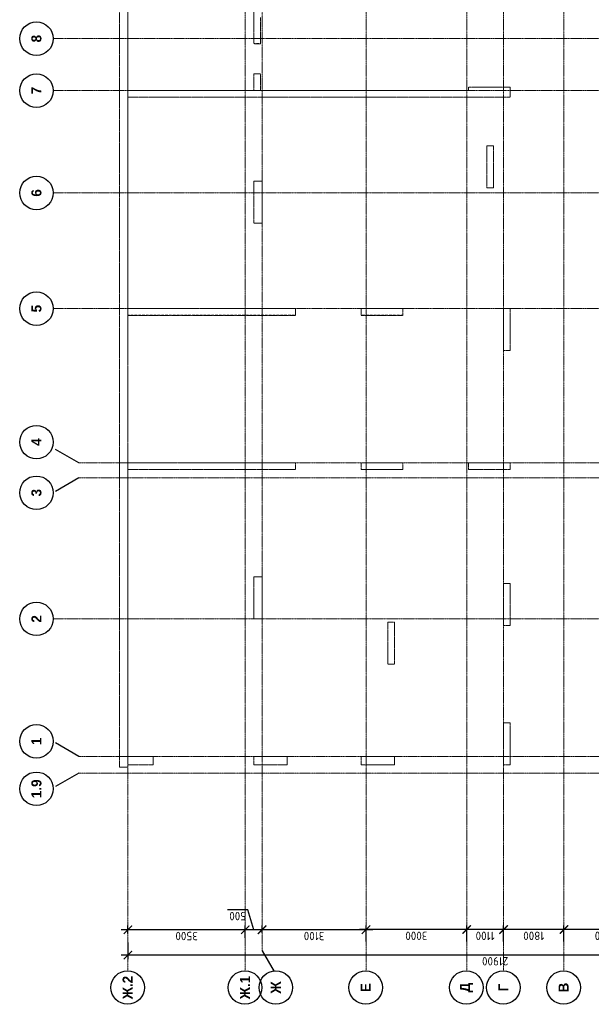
# Model space of a CAD drawing. Header units: millimetres. Extents: x 247266 to 730847, y -636031 to 10052.
# Tile 199 of 256: x 663905 to 680948, y -396317 to -366960. Entities that reach past the tile are written whole.
import ezdxf

# ---------------------------------------------------------------- set-up
doc = ezdxf.new("R2010")
doc.units = ezdxf.units.MM
for name, pattern in [('01 Штриховая _4 мм_', [6, 3.5, -2.5]), ('______5', [1100, 800, -100, 100, -100]), ('HIDDEN2', [4.7625, 3.175, -1.5875]), ('осевая', [50.8, 31.75, -6.35, 6.35, -6.35])]:
    doc.linetypes.add(name, pattern=pattern)
for name, color, linetype, lineweight in [('1 Стены', 7, 'Continuous', 30), ('Оси', 7, '______5', 18), ('СТЕНЫ', 7, 'Continuous', 30)]:
    doc.layers.add(name, color=color, linetype=linetype, lineweight=lineweight)
doc.layers.add('РАЗМЕРЫ', color=7, linetype='Continuous')
doc.styles.add('Century Gothic', font='GOTHIC.TTF')
doc.styles.add('GOST-2.304_Type-B', font='GOST_Common.ttf')
doc.dimstyles.new('СПДС', dxfattribs={"dimscale": 100, "dimtxt": 2.5, "dimasz": 2.5, "dimexe": 1.25, "dimexo": 0, "dimtad": 1, "dimdec": 0, "dimtxsty": 'GOST-2.304_Type-B', "dimblk": 'ARCHTICK', "dimcen": 2.5, "dimdle": 2, "dimadec": 0, "dimazin": 2, "dimtfac": 0.75, "dimtdec": 0, "dimtmove": 1, "dimatfit": 3, "dimfxl": 1, "dimtolj": 1, "dimarcsym": 1})

# ---------------------------------------------------------------- blocks, each defined once
blk = doc.blocks.new('NSY101')
at = {"color": 0, "linetype": 'ByBlock', "lineweight": -2}
blk.add_circle((0, 0), 50, dxfattribs=at)
blk = doc.blocks.new('_ArchTick')
at = {"color": 0, "linetype": 'ByBlock', "const_width": 0.15}
blk.add_lwpolyline([(-0.5, -0.5), (0.5, 0.5)], dxfattribs=at)
blk = doc.blocks.new('*D1838')
at = {"layer": 'DEFPOINTS', "color": 0, "lineweight": 0, "transparency": 16777216}
for p in [(468532, -106495), (468907, -106495), (468658, -128395)]:
    blk.add_point(p, dxfattribs=at)
at = {"layer": 'РАЗМЕРЫ', "color": 0, "lineweight": -2, "transparency": 16777216}
for p, q in [((468907, -106495), (468407, -106495)), ((468532, -128595), (468532, -106295)), ((468658, -128395), (468407, -128395))]:
    blk.add_line(p, q, dxfattribs=at)
at = {"layer": 'РАЗМЕРЫ', "color": 0, "lineweight": -2, "transparency": 16777216, "xscale": 250, "yscale": 250, "zscale": 250}
for p, rotation in [((468532, -106495), 90), ((468532, -128395), 270)]:
    blk.add_blockref('_ArchTick', p, dxfattribs=dict(at, rotation=rotation))
at = {"layer": 'РАЗМЕРЫ', "color": 0, "transparency": 16777216, "insert": (468345, -117445), "char_height": 250, "attachment_point": 5, "rotation": 90, "style": 'GOST-2.304_Type-B'}
blk.add_mtext('\\A1;21900', dxfattribs=at)
blk = doc.blocks.new('*D1842')
at = {"layer": 'DEFPOINTS', "color": 0, "lineweight": 0, "transparency": 16777216}
for p in [(468934, -119495), (469292, -119495), (468934, -121995)]:
    blk.add_point(p, dxfattribs=at)
at = {"layer": 'РАЗМЕРЫ', "color": 0, "lineweight": -2, "transparency": 16777216}
for p, q in [((469292, -122195), (469292, -119295)), ((468934, -119495), (469417, -119495)), ((468934, -121995), (469417, -121995))]:
    blk.add_line(p, q, dxfattribs=at)
at = {"layer": 'РАЗМЕРЫ', "color": 0, "lineweight": -2, "transparency": 16777216, "xscale": 250, "yscale": 250, "zscale": 250}
for p, rotation in [((469292, -119495), 90), ((469292, -121995), 270)]:
    blk.add_blockref('_ArchTick', p, dxfattribs=dict(at, rotation=rotation))
at = {"layer": 'РАЗМЕРЫ', "color": 0, "transparency": 16777216, "insert": (469104, -120745), "char_height": 250, "attachment_point": 5, "rotation": 90, "style": 'GOST-2.304_Type-B'}
blk.add_mtext('\\A1;2500', dxfattribs=at)
blk = doc.blocks.new('*D1843')
at = {"layer": 'DEFPOINTS', "color": 0, "lineweight": 0, "transparency": 16777216}
for p in [(468934, -117695), (469292, -117695), (468934, -119495)]:
    blk.add_point(p, dxfattribs=at)
at = {"layer": 'РАЗМЕРЫ', "color": 0, "lineweight": -2, "transparency": 16777216}
for p, q in [((468934, -117695), (469417, -117695)), ((469292, -119695), (469292, -117495)), ((468934, -119495), (469417, -119495))]:
    blk.add_line(p, q, dxfattribs=at)
at = {"layer": 'РАЗМЕРЫ', "color": 0, "lineweight": -2, "transparency": 16777216, "xscale": 250, "yscale": 250, "zscale": 250}
for p, rotation in [((469292, -117695), 90), ((469292, -119495), 270)]:
    blk.add_blockref('_ArchTick', p, dxfattribs=dict(at, rotation=rotation))
at = {"layer": 'РАЗМЕРЫ', "color": 0, "transparency": 16777216, "insert": (469104, -118595), "char_height": 250, "attachment_point": 5, "rotation": 90, "style": 'GOST-2.304_Type-B'}
blk.add_mtext('\\A1;1800', dxfattribs=at)
blk = doc.blocks.new('*D1844')
at = {"layer": 'DEFPOINTS', "color": 0, "lineweight": 0, "transparency": 16777216}
for p in [(468934, -116595), (469292, -116595), (468934, -117695)]:
    blk.add_point(p, dxfattribs=at)
at = {"layer": 'РАЗМЕРЫ', "color": 0, "lineweight": -2, "transparency": 16777216}
for p, q in [((469292, -117895), (469292, -116395)), ((468934, -116595), (469417, -116595)), ((468934, -117695), (469417, -117695))]:
    blk.add_line(p, q, dxfattribs=at)
at = {"layer": 'РАЗМЕРЫ', "color": 0, "lineweight": -2, "transparency": 16777216, "xscale": 250, "yscale": 250, "zscale": 250}
for p, rotation in [((469292, -116595), 90), ((469292, -117695), 270)]:
    blk.add_blockref('_ArchTick', p, dxfattribs=dict(at, rotation=rotation))
at = {"layer": 'РАЗМЕРЫ', "color": 0, "transparency": 16777216, "insert": (469104, -117145), "char_height": 250, "attachment_point": 5, "rotation": 90, "style": 'GOST-2.304_Type-B'}
blk.add_mtext('\\A1;1100', dxfattribs=at)
blk = doc.blocks.new('*D1845')
at = {"layer": 'DEFPOINTS', "color": 0, "lineweight": 0, "transparency": 16777216}
for p in [(468934, -113595), (469292, -113595), (468934, -116595)]:
    blk.add_point(p, dxfattribs=at)
at = {"layer": 'РАЗМЕРЫ', "color": 0, "lineweight": -2, "transparency": 16777216}
for p, q in [((468934, -113595), (469417, -113595)), ((469292, -116795), (469292, -113395)), ((468934, -116595), (469417, -116595))]:
    blk.add_line(p, q, dxfattribs=at)
at = {"layer": 'РАЗМЕРЫ', "color": 0, "lineweight": -2, "transparency": 16777216, "xscale": 250, "yscale": 250, "zscale": 250}
for p, rotation in [((469292, -113595), 90), ((469292, -116595), 270)]:
    blk.add_blockref('_ArchTick', p, dxfattribs=dict(at, rotation=rotation))
at = {"layer": 'РАЗМЕРЫ', "color": 0, "transparency": 16777216, "insert": (469104, -115095), "char_height": 250, "attachment_point": 5, "rotation": 90, "style": 'GOST-2.304_Type-B'}
blk.add_mtext('\\A1;3000', dxfattribs=at)
blk = doc.blocks.new('*D1846')
at = {"layer": 'DEFPOINTS', "color": 0, "lineweight": 0, "transparency": 16777216}
for p in [(469190, -110495), (469287, -110495), (468934, -113595)]:
    blk.add_point(p, dxfattribs=at)
at = {"layer": 'РАЗМЕРЫ', "color": 0, "lineweight": -2, "transparency": 16777216}
for p, q in [((469287, -113795), (469287, -110295)), ((469190, -110495), (469412, -110495)), ((468934, -113595), (469412, -113595))]:
    blk.add_line(p, q, dxfattribs=at)
at = {"layer": 'РАЗМЕРЫ', "color": 0, "lineweight": -2, "transparency": 16777216, "xscale": 250, "yscale": 250, "zscale": 250}
for p, rotation in [((469287, -110495), 90), ((469287, -113595), 270)]:
    blk.add_blockref('_ArchTick', p, dxfattribs=dict(at, rotation=rotation))
at = {"layer": 'РАЗМЕРЫ', "color": 0, "transparency": 16777216, "insert": (469099, -112045), "char_height": 250, "attachment_point": 5, "rotation": 90, "style": 'GOST-2.304_Type-B'}
blk.add_mtext('\\A1;3100', dxfattribs=at)
blk = doc.blocks.new('*D1847')
at = {"layer": 'DEFPOINTS', "color": 0, "lineweight": 0, "transparency": 16777216}
for p in [(469045, -109995), (469287, -109995), (469190, -110495)]:
    blk.add_point(p, dxfattribs=at)
at = {"layer": 'РАЗМЕРЫ', "color": 0, "lineweight": -2, "transparency": 16777216}
for p, q in [((469881, -110067), (469881, -109467)), ((469045, -109995), (469412, -109995)), ((469287, -110695), (469287, -109795)), ((469287, -110245), (469881, -110067)), ((469190, -110495), (469412, -110495))]:
    blk.add_line(p, q, dxfattribs=at)
at = {"layer": 'РАЗМЕРЫ', "color": 0, "lineweight": -2, "transparency": 16777216, "xscale": 250, "yscale": 250, "zscale": 250}
for p, rotation in [((469287, -109995), 90), ((469287, -110495), 270)]:
    blk.add_blockref('_ArchTick', p, dxfattribs=dict(at, rotation=rotation))
at = {"layer": 'РАЗМЕРЫ', "color": 0, "transparency": 16777216, "insert": (469693, -109767), "char_height": 250, "attachment_point": 5, "rotation": 90, "style": 'GOST-2.304_Type-B'}
blk.add_mtext('\\A1;500', dxfattribs=at)
blk = doc.blocks.new('*D1848')
at = {"layer": 'DEFPOINTS', "color": 0, "lineweight": 0, "transparency": 16777216}
for p in [(469176, -106495), (469287, -106495), (469045, -109995)]:
    blk.add_point(p, dxfattribs=at)
at = {"layer": 'РАЗМЕРЫ', "color": 0, "lineweight": -2, "transparency": 16777216}
for p, q in [((469176, -106495), (469412, -106495)), ((469287, -110195), (469287, -106295)), ((469045, -109995), (469412, -109995))]:
    blk.add_line(p, q, dxfattribs=at)
at = {"layer": 'РАЗМЕРЫ', "color": 0, "lineweight": -2, "transparency": 16777216, "xscale": 250, "yscale": 250, "zscale": 250}
for p, rotation in [((469287, -106495), 90), ((469287, -109995), 270)]:
    blk.add_blockref('_ArchTick', p, dxfattribs=dict(at, rotation=rotation))
at = {"layer": 'РАЗМЕРЫ', "color": 0, "transparency": 16777216, "insert": (469099, -108245), "char_height": 250, "attachment_point": 5, "rotation": 90, "style": 'GOST-2.304_Type-B'}
blk.add_mtext('\\A1;3500', dxfattribs=at)
blk = doc.blocks.new('стены тп')
at = {"layer": '1 Стены', "color": 252, "linetype": 'HIDDEN2', "lineweight": 0, "true_color": 0x939598}
for p, q in [((909391, -187276), (862266, -187276)), ((862266, -187526), (862266, -187276)), ((862266, -187526), (862341, -187526)), ((862341, -187526), (862341, -188276)), ((862591, -188276), (862591, -187526)), ((862591, -187526), (889390, -187526)), ((871141, -187526), (871141, -192526)), ((871340, -192526), (871340, -187526)), ((875741, -187526), (875741, -192526)), ((875941, -192526), (875941, -187526)), ((882441, -187526), (882241, -187526)), ((882241, -187526), (882241, -190446)), ((882441, -191276), (882441, -187526)), ((862341, -188276), (862591, -188276)), ((882241, -190446), (882241, -190566)), ((882241, -190566), (882241, -192526)), ((862591, -191276), (862341, -191276)), ((862341, -191276), (862341, -192276)), ((862591, -192276), (862591, -191276)), ((867940, -191276), (866691, -191276)), ((866691, -191276), (866691, -191526)), ((867940, -191526), (867940, -191276)), ((879021, -191276), (878491, -191276)), ((878491, -191276), (878491, -191526)), ((879141, -191276), (879021, -191276)), ((879741, -191276), (879141, -191276)), ((879741, -191526), (879741, -191276)), ((882941, -191276), (882441, -191276)), ((882941, -191276), (882941, -191476)), ((883841, -191476), (883841, -191276)), ((887211, -191276), (883841, -191276)), ((866691, -191526), (867940, -191526)), ((878491, -191526), (879541, -191526)), ((879541, -191526), (879661, -191526)), ((879661, -191526), (879741, -191526)), ((882441, -191476), (882941, -191476)), ((882441, -197676), (882441, -191476)), ((883841, -191476), (884620, -191476)), ((862341, -192276), (862591, -192276)), ((871141, -192526), (871340, -192526)), ((875741, -192526), (875941, -192526)), ((882241, -192526), (882241, -192646)), ((882241, -192646), (882241, -194476)), ((862591, -194476), (862341, -194476)), ((862341, -194476), (862341, -195476)), ((862591, -195476), (862591, -194476)), ((871141, -194476), (871141, -195726)), ((871341, -194476), (871141, -194476)), ((871341, -195726), (871341, -194476)), ((875861, -194476), (875741, -194476)), ((875741, -194476), (875741, -195726)), ((875941, -194476), (875861, -194476)), ((875941, -195106), (875941, -194476)), ((882241, -194476), (882241, -194596)), ((882241, -194596), (882241, -196126)), ((875941, -195226), (875941, -195106)), ((862341, -195476), (862591, -195476)), ((866591, -195276), (865341, -195276)), ((865341, -195276), (865341, -195476)), ((865341, -195476), (866591, -195476)), ((866591, -195476), (866591, -195276)), ((875941, -195726), (875941, -195226)), ((871141, -195726), (871341, -195726)), ((875741, -195726), (875861, -195726)), ((875861, -195726), (875941, -195726)), ((882241, -196126), (882241, -196246)), ((882241, -196246), (882241, -197626)), ((871141, -197676), (871141, -198926)), ((871341, -197676), (871141, -197676)), ((871341, -198926), (871341, -197676)), ((882241, -197626), (882241, -197676)), ((882241, -197676), (882241, -197746)), ((882241, -197746), (882241, -198926)), ((882524, -197676), (882441, -197676)), ((882540, -197676), (882524, -197676)), ((882540, -198926), (882540, -197676)), ((880791, -198226), (879541, -198226)), ((879541, -198226), (879541, -198426)), ((879541, -198426), (880791, -198426)), ((880791, -198426), (880791, -198226)), ((863591, -198726), (862341, -198726)), ((862341, -198726), (862341, -198926)), ((863591, -198926), (863591, -198726)), ((867741, -198726), (866491, -198726)), ((866491, -198726), (866491, -198926)), ((867741, -198926), (867741, -198726)), ((875741, -198726), (874691, -198726)), ((874691, -198726), (874691, -198926)), ((875861, -198726), (875741, -198726)), ((875941, -198726), (875861, -198726)), ((875941, -198926), (875941, -198726)), ((862341, -198926), (863591, -198926)), ((866491, -198926), (867741, -198926)), ((871141, -198926), (871341, -198926)), ((874691, -198926), (875741, -198926)), ((875741, -198926), (875861, -198926)), ((875861, -198926), (875941, -198926)), ((882241, -198926), (882540, -198926))]:
    blk.add_line(p, q, dxfattribs=at)
blk = doc.blocks.new('стены  тп')
at = {"layer": 'СТЕНЫ', "color": 251, "linetype": '01 Штриховая _4 мм_', "lineweight": 0, "true_color": 0x636466}
for p, q in [((589762, -316376, 3100), (542387, -316376, 3100)), ((542387, -316626, 3100), (542387, -316376, 3100)), ((542387, -316626, 3100), (542462, -316626, 3100)), ((542462, -316626, 3100), (542462, -317376, 3100)), ((542712, -317376, 3100), (542712, -316626, 3100)), ((542712, -316626, 3100), (569512, -316626, 3100)), ((551262, -316626, 3100), (551262, -321626, 3100)), ((551462, -321626, 3100), (551462, -316626, 3100)), ((555862, -316626, 3100), (555862, -321626, 3100)), ((556062, -321626, 3100), (556062, -316626, 3100)), ((562562, -316626, 3100), (562362, -316626, 3100)), ((562362, -316626, 3100), (562362, -319546, 3100)), ((562562, -320376, 3100), (562562, -316626, 3100)), ((542462, -317376, 3100), (542712, -317376, 3100)), ((562362, -319546, 3100), (562362, -319666, 3100)), ((562362, -319666, 3100), (562362, -321626, 3100)), ((542712, -320376, 3100), (542462, -320376, 3100)), ((542462, -320376, 3100), (542462, -321376, 3100)), ((542712, -321376, 3100), (542712, -320376, 3100)), ((548062, -320376, 3100), (546812, -320376, 3100)), ((546812, -320376, 3100), (546812, -320626, 3100)), ((548062, -320626, 3100), (548062, -320376, 3100)), ((559142, -320376, 3100), (558612, -320376, 3100)), ((558612, -320376, 3100), (558612, -320626, 3100)), ((559262, -320376, 3100), (559142, -320376, 3100)), ((559862, -320376, 3100), (559262, -320376, 3100)), ((559862, -320626, 3100), (559862, -320376, 3100)), ((563062, -320376, 3100), (562562, -320376, 3100)), ((563062, -320376, 3100), (563062, -320576, 3100)), ((563962, -320576, 3100), (563962, -320376, 3100)), ((567332, -320376, 3100), (563962, -320376, 3100)), ((546812, -320626, 3100), (548062, -320626, 3100)), ((558612, -320626, 3100), (559662, -320626, 3100)), ((559662, -320626, 3100), (559782, -320626, 3100)), ((559782, -320626, 3100), (559862, -320626, 3100)), ((562562, -320576, 3100), (563062, -320576, 3100)), ((562562, -326776, 3100), (562562, -320576, 3100)), ((563962, -320576, 3100), (564742, -320576, 3100)), ((542462, -321376, 3100), (542712, -321376, 3100)), ((551262, -321626, 3100), (551462, -321626, 3100)), ((555862, -321626, 3100), (556062, -321626, 3100)), ((562362, -321626, 3100), (562362, -321746, 3100)), ((562362, -321746, 3100), (562362, -323576, 3100)), ((542712, -323576, 3100), (542462, -323576, 3100)), ((542462, -323576, 3100), (542462, -324576, 3100)), ((542712, -324576, 3100), (542712, -323576, 3100)), ((551262, -323576, 3100), (551262, -324826, 3100)), ((551462, -323576, 3100), (551262, -323576, 3100)), ((551462, -324826, 3100), (551462, -323576, 3100)), ((555982, -323576, 3100), (555862, -323576, 3100)), ((555862, -323576, 3100), (555862, -324826, 3100)), ((556062, -323576, 3100), (555982, -323576, 3100)), ((556062, -324206, 3100), (556062, -323576, 3100)), ((562362, -323576, 3100), (562362, -323696, 3100)), ((562362, -323696, 3100), (562362, -325226, 3100)), ((546712, -324376, 3100), (545462, -324376, 3100)), ((545462, -324376, 3100), (545462, -324576, 3100)), ((546712, -324576, 3100), (546712, -324376, 3100)), ((556062, -324326, 3100), (556062, -324206, 3100)), ((556062, -324826, 3100), (556062, -324326, 3100)), ((542462, -324576, 3100), (542712, -324576, 3100)), ((545462, -324576, 3100), (546712, -324576, 3100)), ((551262, -324826, 3100), (551462, -324826, 3100)), ((555862, -324826, 3100), (555982, -324826, 3100)), ((555982, -324826, 3100), (556062, -324826, 3100)), ((562362, -325226, 3100), (562362, -325346, 3100)), ((562362, -325346, 3100), (562362, -326726, 3100)), ((562362, -326726, 3100), (562362, -326776, 3100)), ((551262, -326776, 3100), (551262, -328026, 3100)), ((551462, -326776, 3100), (551262, -326776, 3100)), ((551462, -328026, 3100), (551462, -326776, 3100)), ((562362, -326776, 3100), (562362, -326846, 3100)), ((562362, -326846, 3100), (562362, -328026, 3100)), ((562645, -326776, 3100), (562562, -326776, 3100)), ((562662, -326776, 3100), (562645, -326776, 3100)), ((562662, -328026, 3100), (562662, -326776, 3100)), ((560912, -327326, 3100), (559662, -327326, 3100)), ((559662, -327326, 3100), (559662, -327526, 3100)), ((560912, -327526, 3100), (560912, -327326, 3100)), ((559662, -327526, 3100), (560912, -327526, 3100)), ((543712, -327826, 3100), (542462, -327826, 3100)), ((542462, -327826, 3100), (542462, -328026, 3100)), ((543712, -328026, 3100), (543712, -327826, 3100)), ((547862, -327826, 3100), (546612, -327826, 3100)), ((546612, -327826, 3100), (546612, -328026, 3100)), ((547862, -328026, 3100), (547862, -327826, 3100)), ((555862, -327826, 3100), (554812, -327826, 3100)), ((554812, -327826, 3100), (554812, -328026, 3100)), ((555982, -327826, 3100), (555862, -327826, 3100)), ((556062, -327826, 3100), (555982, -327826, 3100)), ((556062, -328026, 3100), (556062, -327826, 3100)), ((542462, -328026, 3100), (543712, -328026, 3100)), ((546612, -328026, 3100), (547862, -328026, 3100)), ((551262, -328026, 3100), (551462, -328026, 3100)), ((554812, -328026, 3100), (555862, -328026, 3100)), ((555862, -328026, 3100), (555982, -328026, 3100)), ((555982, -328026, 3100), (556062, -328026, 3100)), ((562362, -328026, 3100), (562662, -328026, 3100))]:
    blk.add_line(p, q, dxfattribs=at)
at = {"layer": 'СТЕНЫ', "color": 251, "linetype": '01 Штриховая _4 мм_', "lineweight": 0, "true_color": 0x636466, "transparency": 33554687}
for p, q in [((551262, -320376, 3100), (551262, -321626, 3100)), ((551462, -320446, 3100), (551462, -320376, 3100)), ((551462, -320376, 3100), (551462, -320446, 3100)), ((551462, -321626, 3100), (551462, -320446, 3100)), ((555862, -320376, 3100), (555862, -321626, 3100)), ((556062, -321626, 3100), (556062, -320376, 3100)), ((551262, -321626, 3100), (551382, -321626, 3100)), ((551382, -321626, 3100), (551462, -321626, 3100)), ((555862, -321626, 3100), (556062, -321626, 3100)), ((556062, -321626, 3100), (555862, -321626, 3100))]:
    blk.add_line(p, q, dxfattribs=at)
at = {"layer": 'СТЕНЫ', "color": 251, "linetype": '01 Штриховая _4 мм_', "lineweight": 0, "true_color": 0x636466, "elevation": 3100}
blk.add_lwpolyline([(551462, -316626), (551262, -316626), (551262, -321626), (551462, -321626)], close=True, dxfattribs=at)
blk = doc.blocks.new('оси 2.2-2.3')
at = {"layer": 'Оси', "color": 16, "linetype": '______5', "lineweight": 25, "transparency": 33554687}
for p, q in [((473954.9, -105027.5), (473518.8, -104272.1)), ((474454.9, -105027.5), (474891.1, -104272.1)), ((482754.9, -105027.5), (482318.8, -104272.1)), ((483204.9, -105027.5), (483641.1, -104272.1)), ((468653.8, -110495.4), (468038.2, -110850.8))]:
    blk.add_line(p, q, dxfattribs=at)
at = {"layer": 'Оси', "color": 16, "linetype": 'осевая', "lineweight": 0, "transparency": 33554687}
for p, q in [((478554.9, -104267.9), (478554.9, -134893.5)), ((487804.9, -104267.9), (487804.9, -134893.5)), ((491254.9, -104267.9), (491254.9, -134893.5)), ((494304.9, -104267.9), (494304.9, -134893.5)), ((495854.9, -104267.9), (495854.9, -134893.5)), ((473954.9, -105027.5), (473954.9, -134138.1)), ((474454.9, -105027.5), (474454.9, -134138.1)), ((482754.9, -105027.5), (482754.9, -134138.1)), ((483204.9, -105027.5), (483204.9, -134138.1)), ((468076.3, -106495.4), (524372.9, -106495.4)), ((468076.3, -109995.4), (524372.9, -109995.4)), ((468653.8, -110495.4), (523696.4, -110495.4)), ((468076.3, -113595.4), (524372.9, -113595.4)), ((468076.3, -116595.4), (524372.9, -116595.4)), ((468076.3, -117695.4), (524372.9, -117695.4)), ((468076.3, -119495.4), (524372.9, -119495.4))]:
    blk.add_line(p, q, dxfattribs=at)
at = {"layer": 'Оси', "color": 16, "linetype": 'Continuous', "lineweight": 25, "transparency": 33554687, "xscale": 9.999999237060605, "yscale": 9.999999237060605, "zscale": 9.999999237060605}
for p in [(473488.8, -103767.9), (474904.4, -103767.9), (478554.4, -103767.9), (482314.4, -103767.9), (483824.4, -103767.9), (487804.4, -103767.9), (491254.4, -103767.9), (494304.4, -103767.9), (495854.4, -103767.9), (467562.7, -106485.2), (467562.7, -109985.2), (467562.7, -110905.2), (467562.7, -113585.2), (467562.7, -116585.2), (467562.7, -117685.2), (467562.7, -119485.2)]:
    blk.add_blockref('NSY101', p, dxfattribs=at)
at = {"layer": 'Оси', "color": 16, "linetype": 'Continuous', "lineweight": 25, "transparency": 33554687, "char_height": 300, "attachment_point": 5, "style": 'Century Gothic'}
for s, insert, width in [('\\A1;{\\fCentury Gothic|i0|b1;\\H300.000000;\\W1.000000;\\C16;1.9}\\P', (473488.8, -103767.9), 735), ('\\A1;{\\fCentury Gothic|i0|b1;\\H300.000000;\\W1.000000;\\C16;1}\\P', (474904.4, -103767.9), 385), ('\\A1;{\\fCentury Gothic|i0|b1;\\H300.000000;\\W1.000000;\\C16;2}\\P', (478554.4, -103767.9), 385), ('\\A1;{\\fCentury Gothic|i0|b1;\\H300.000000;\\W1.000000;\\C16;3}\\P', (482314.4, -103767.9), 385), ('\\A1;{\\fCentury Gothic|i0|b1;\\H300.000000;\\W1.000000;\\C16;4}\\P', (483824.4, -103767.9), 385), ('\\A1;{\\fCentury Gothic|i0|b1;\\H300.000000;\\W1.000000;\\C16;5}\\P', (487804.4, -103767.9), 385), ('\\A1;{\\fCentury Gothic|i0|b1;\\H300.000000;\\W1.000000;\\C16;6}\\P', (491254.4, -103767.9), 385), ('\\A1;{\\fCentury Gothic|i0|b1;\\H300.000000;\\W1.000000;\\C16;7}\\P', (494304.4, -103767.9), 385), ('\\A1;{\\fCentury Gothic|i0|b1;\\H300.000000;\\W1.000000;\\C16;8}\\P', (495854.4, -103767.9), 385), ('\\A1;{\\fCentury Gothic|i0|b1;\\H300.000000;\\W1.000000;\\C16;Ж.2}\\P', (467562.7, -106485.2), 890), ('\\A1;{\\fCentury Gothic|i0|b1;\\H300.000000;\\W1.000000;\\C16;Ж.1}\\P', (467562.7, -109985.2), 890), ('\\A1;{\\fCentury Gothic|i0|b1;\\H300.000000;\\W1.000000;\\C16;Ж}\\P', (467562.7, -110905.2), 540), ('\\A1;{\\fCentury Gothic|i0|b1;\\H300.000000;\\W1.000000;\\C16;Е}\\P', (467562.7, -113585.2), 365), ('\\A1;{\\fCentury Gothic|i0|b1;\\H300.000000;\\W1.000000;\\C16;Д}\\P', (467562.7, -116585.2), 470), ('\\A1;{\\fCentury Gothic|i0|b1;\\H300.000000;\\W1.000000;\\C16;Г}\\P', (467562.7, -117685.2), 345), ('\\A1;{\\fCentury Gothic|i0|b1;\\H300.000000;\\W1.000000;\\C16;В}\\P', (467562.7, -119485.2), 390)]:
    blk.add_mtext(s, dxfattribs=dict(at, insert=insert, width=width))
at = {"layer": 'РАЗМЕРЫ', "color": 1}
for base, p1, p2, picture, middle in [((468532.1, -106495.4), (468657.9, -128395.4), (468907, -106495.4), '*D1838', (468344.6, -117445.4)), ((469287, -106495.4), (469045.2, -109995.4), (469175.6, -106495.4), '*D1848', (469099.5, -108245.4)), ((469287, -109995.4), (469190, -110495.4), (469045.2, -109995.4), '*D1847', (469693.2, -110004.7)), ((469287, -110495.4), (468934.1, -113595.4), (469190, -110495.4), '*D1846', (469099.5, -112045.4)), ((469291.8, -113595.4), (468934.1, -116595.4), (468934.1, -113595.4), '*D1845', (469104.3, -115095.4)), ((469291.8, -116595.4), (468934.1, -117695.4), (468934.1, -116595.4), '*D1844', (469104.3, -117145.4)), ((469291.8, -117695.4), (468934.1, -119495.4), (468934.1, -117695.4), '*D1843', (469104.3, -118595.4)), ((469291.8, -119495.4), (468934.1, -121995.4), (468934.1, -119495.4), '*D1842', (469104.3, -120745.4))]:
    dim = blk.add_linear_dim(base=base, p1=p1, p2=p2, angle=90, dimstyle='СПДС', dxfattribs=at)
    dim.commit()
    dim.dimension.update_dxf_attribs({"geometry": picture, "text_midpoint": middle})

msp = doc.modelspace()

# ---------------------------------------------------------------- block references
at = {"layer": 'РАЗМЕРЫ', "rotation": 90}
for name, p in [('оси 2.2-2.3', (560637.1, -863379.48)), ('стены тп', (479606.82, -1251515.18)), ('стены  тп', (350506.72, -931636.92, -3100))]:
    msp.add_blockref(name, p, dxfattribs=at)

doc.saveas('drawing.dxf')
